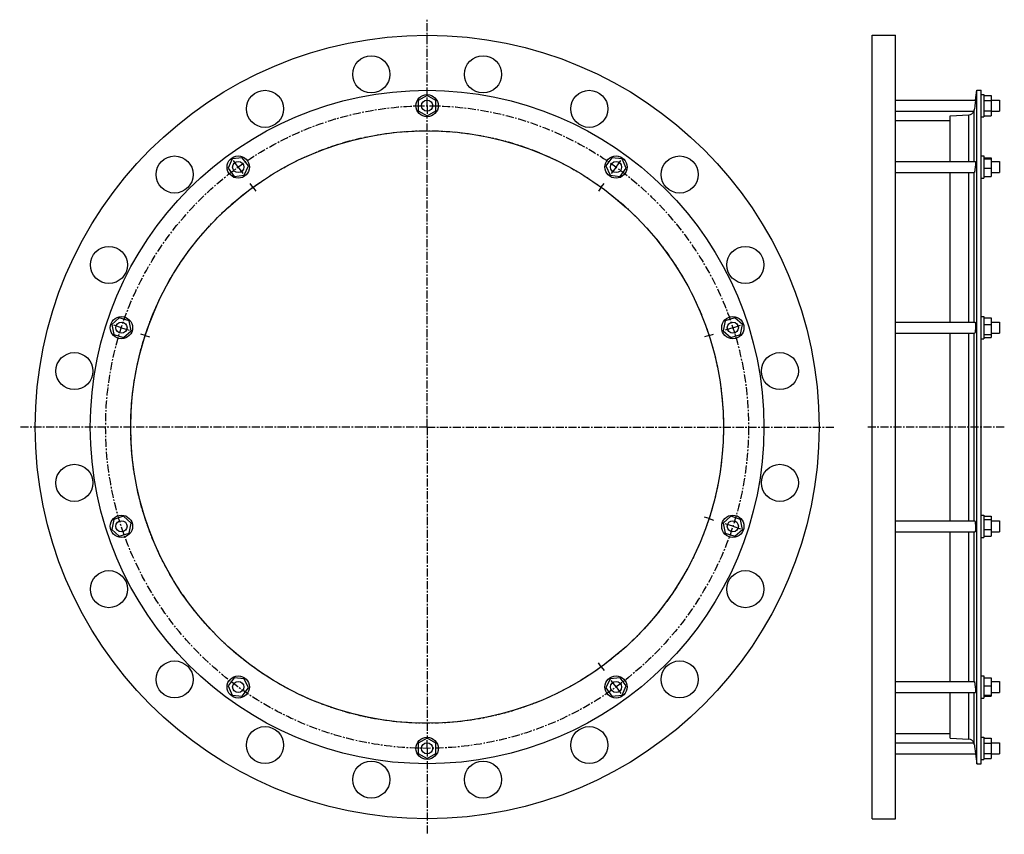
# Model space of a CAD drawing. Header units: millimetres. Extents: x -663 to 398, y -308 to 571.
import ezdxf

# ---------------------------------------------------------------- set-up
doc = ezdxf.new("R2010")
doc.units = ezdxf.units.MM
doc.header["$LTSCALE"] = 23.1
doc.linetypes.add('CENTER', pattern=[0.6, 0.375, -0.075, 0.075, -0.075])
doc.layers.get('0').update_dxf_attribs({"linetype": 'CONTINUOUS'})
doc.layers.add('AXES', color=7, linetype='CONTINUOUS')
doc.layers.add('ROUNDS', color=7, linetype='CONTINUOUS')

msp = doc.modelspace()

# ---------------------------------------------------------------- linework, layer by layer
at = {"color": 7, "linetype": 'Continuous'}
for p, q in [((255.7, -291.2), (255.7, 553.8)), ((255.7, 553.8), (280.7, 553.8)), ((280.7, -291.2), (280.7, 553.8)), ((-224.1, 488.8), (-233.6, 483.3)), ((-214.6, 483.3), (-224.1, 488.8)), ((368.4, -231.8), (368.4, 494.4)), ((368.4, 494.4), (373.1, 494.4)), ((373.1, -231.8), (373.1, 494.4)), ((373.1, 489.8), (376.1, 489.8)), ((376.1, 489.8), (376.1, 465.8)), ((376.1, 488.8), (384.1, 488.8)), ((384.1, 488.8), (384.1, 466.9)), ((-233.6, 483.3), (-233.6, 472.3)), ((-214.6, 472.3), (-214.6, 483.3)), ((376.1, 483.3), (384.1, 483.3)), ((-233.6, 472.3), (-224.1, 466.9)), ((-224.1, 466.9), (-214.6, 472.3)), ((376.1, 472.3), (384.1, 472.3)), ((280.7, 461.9), (339.8, 461.9)), ((339.8, 417.6), (339.8, 466.7)), ((373.1, 465.8), (376.1, 465.8)), ((376.1, 466.9), (384.1, 466.9)), ((-434.2, 420.5), (-438.6, 410.5)), ((-423.3, 421.7), (-434.2, 420.5)), ((-416.8, 412.8), (-423.3, 421.7)), ((-24.8, 421.7), (-31.3, 412.8)), ((-13.9, 420.5), (-24.8, 421.7)), ((-9.5, 410.5), (-13.9, 420.5)), ((373.1, 423.6), (376.1, 423.6)), ((376.1, 423.6), (376.1, 399.6)), ((376.1, 421.7), (384.1, 421.7)), ((376.1, 420.5), (384.1, 420.5)), ((384.1, 421.7), (384.1, 401.6)), ((-438.6, 410.5), (-432.2, 401.6)), ((-421.3, 402.8), (-416.8, 412.8)), ((-31.3, 412.8), (-26.8, 402.8)), ((-15.9, 401.6), (-9.5, 410.5)), ((339.8, 244.4), (339.8, 405.6)), ((376.1, 410.5), (384.1, 410.5)), ((-432.2, 401.6), (-421.3, 402.8)), ((-26.8, 402.8), (-15.9, 401.6)), ((373.1, 399.6), (376.1, 399.6)), ((376.1, 401.6), (384.1, 401.6)), ((-555.9, 249.1), (-564, 241.8)), ((-545.4, 245.7), (-555.9, 249.1)), ((-543.2, 235), (-545.4, 245.7)), ((97.3, 245.7), (95.1, 235)), ((107.8, 249.1), (97.3, 245.7)), ((115.9, 241.8), (107.8, 249.1)), ((373.1, 250.4), (376.1, 250.4)), ((376.1, 250.4), (376.1, 226.4)), ((376.1, 249.1), (384.1, 249.1)), ((384.1, 249.1), (384.1, 227.7)), ((-564, 241.8), (-561.7, 231.1)), ((-551.3, 227.7), (-543.2, 235)), ((95.1, 235), (103.2, 227.7)), ((113.6, 231.1), (115.9, 241.8)), ((376.1, 241.8), (384.1, 241.8)), ((-561.7, 231.1), (-551.3, 227.7)), ((103.2, 227.7), (113.6, 231.1)), ((339.8, 30.3), (339.8, 232.4)), ((373.1, 226.4), (376.1, 226.4)), ((376.1, 231.1), (384.1, 231.1)), ((376.1, 227.7), (384.1, 227.7)), ((-551.3, 35), (-561.7, 31.6)), ((-543.2, 27.6), (-551.3, 35)), ((103.2, 35), (95.1, 27.6)), ((113.6, 31.6), (103.2, 35)), ((373.1, 36.3), (376.1, 36.3)), ((376.1, 36.3), (376.1, 12.3)), ((376.1, 35), (384.1, 35)), ((384.1, 35), (384.1, 13.5)), ((-561.7, 31.6), (-564, 20.9)), ((-545.4, 16.9), (-543.2, 27.6)), ((95.1, 27.6), (97.3, 16.9)), ((115.9, 20.9), (113.6, 31.6)), ((376.1, 31.6), (384.1, 31.6)), ((-564, 20.9), (-555.9, 13.5)), ((-555.9, 13.5), (-545.4, 16.9)), ((97.3, 16.9), (107.8, 13.5)), ((107.8, 13.5), (115.9, 20.9)), ((339.8, -143), (339.8, 18.3)), ((373.1, 12.3), (376.1, 12.3)), ((376.1, 20.9), (384.1, 20.9)), ((376.1, 13.5), (384.1, 13.5)), ((373.1, -137), (376.1, -137)), ((376.1, -137), (376.1, -161)), ((-432.2, -139), (-438.6, -147.9)), ((-438.6, -147.9), (-434.2, -157.9)), ((-421.3, -140.1), (-432.2, -139)), ((-416.8, -150.1), (-421.3, -140.1)), ((-26.8, -140.1), (-31.3, -150.1)), ((-15.9, -139), (-26.8, -140.1)), ((-9.5, -147.9), (-15.9, -139)), ((-13.9, -157.9), (-9.5, -147.9)), ((376.1, -139), (384.1, -139)), ((376.1, -147.9), (384.1, -147.9)), ((384.1, -139), (384.1, -159)), ((-434.2, -157.9), (-423.3, -159)), ((-423.3, -159), (-416.8, -150.1)), ((-31.3, -150.1), (-24.8, -159)), ((-24.8, -159), (-13.9, -157.9)), ((339.8, -204.1), (339.8, -155)), ((376.1, -157.9), (384.1, -157.9)), ((376.1, -159), (384.1, -159)), ((373.1, -161), (376.1, -161)), ((280.7, -199.3), (339.8, -199.3)), ((-224.1, -204.2), (-233.6, -209.7)), ((-233.6, -209.7), (-233.6, -220.7)), ((-214.6, -209.7), (-224.1, -204.2)), ((-214.6, -220.7), (-214.6, -209.7)), ((373.1, -203.2), (376.1, -203.2)), ((376.1, -203.2), (376.1, -227.2)), ((376.1, -204.2), (384.1, -204.2)), ((376.1, -209.7), (384.1, -209.7)), ((384.1, -204.2), (384.1, -226.1)), ((-233.6, -220.7), (-224.1, -226.1)), ((-224.1, -226.1), (-214.6, -220.7)), ((376.1, -220.7), (384.1, -220.7)), ((368.4, -231.8), (373.1, -231.8)), ((373.1, -227.2), (376.1, -227.2)), ((376.1, -226.1), (384.1, -226.1)), ((255.7, -291.2), (280.7, -291.2))]:
    msp.add_line(p, q, dxfattribs=at)
for centre, radius in [((-224.1, 131.3), 422.5), ((-224.1, 131.3), 363.1), ((-224.1, 477.8), 12), ((-224.1, 131.3), 319.5), ((-427.7, 411.6), 12), ((-20.4, 411.6), 12), ((-553.6, 238.4), 12), ((105.5, 238.4), 12), ((-553.6, 24.3), 12), ((105.5, 24.3), 12), ((-427.7, -149), 12), ((-20.4, -149), 12), ((-224.1, -215.2), 12)]:
    msp.add_circle(centre, radius, dxfattribs=at)
at = {"layer": 'AXES', "color": 7, "linetype": 'CENTER'}
for p, q in [((-224.1, 488.8), (-224.1, 570.5)), ((-224.1, 477.8), (-224.1, 488.8)), ((-224.1, 477.8), (-224.1, 466.8)), ((-224.1, 131.3), (-224.1, 466.8)), ((-427.7, 411.6), (-434.2, 420.5)), ((-20.4, 411.6), (-13.9, 420.5)), ((-427.7, 411.6), (-421.3, 402.8)), ((-20.4, 411.6), (-26.9, 402.8)), ((-411.9, 389.8), (-414.8, 393.9)), ((-36.3, 389.8), (-33.3, 393.9)), ((-411.9, 389.8), (-408.9, 385.8)), ((-36.3, 389.8), (-39.2, 385.8)), ((-553.6, 238.4), (-564.1, 241.8)), ((-553.6, 238.4), (-543.1, 235)), ((105.5, 238.4), (95, 235)), ((105.5, 238.4), (115.9, 241.8)), ((-527.9, 230.1), (-532.7, 231.6)), ((-527.9, 230.1), (-523.2, 228.5)), ((79.8, 230.1), (75.1, 228.5)), ((79.8, 230.1), (84.6, 231.6)), ((-224.1, 131.3), (-663.3, 131.3)), ((-224.1, 131.3), (-224.1, -204.2)), ((-224.1, 131.3), (215.2, 131.3)), ((398.1, 131.3), (250.7, 131.3)), ((79.8, 32.6), (75.1, 34.1)), ((79.8, 32.6), (84.6, 31)), ((105.5, 24.3), (95, 27.6)), ((105.5, 24.3), (115.9, 20.9)), ((-36.3, -127.2), (-39.2, -123.1)), ((-36.3, -127.2), (-33.3, -131.2)), ((-20.4, -149), (-26.9, -140.1)), ((-20.4, -149), (-13.9, -157.9)), ((-224.1, -215.2), (-224.1, -204.2)), ((-224.1, -215.2), (-224.1, -307.9))]:
    msp.add_line(p, q, dxfattribs=at)
at = {"layer": 'AXES', "color": 7, "linetype": 'Continuous'}
for p, q in [((367.1, 483.8), (368.4, 494.4)), ((280.7, 483.8), (367.1, 483.8)), ((367.1, 483.8), (366.3, 477.8)), ((366.5, 479.2), (366.3, 477.8)), ((384.1, 483.8), (393.1, 483.8)), ((393.1, 483.8), (393.1, 471.8)), ((280.7, 471.8), (365.4, 471.8)), ((384.1, 471.8), (393.1, 471.8)), ((280.7, 417.6), (366.9, 417.6)), ((384.1, 417.6), (393.1, 417.6)), ((393.1, 417.6), (393.1, 405.6)), ((280.7, 405.6), (365.7, 405.6)), ((384.1, 405.6), (393.1, 405.6)), ((280.7, 244.4), (366.6, 244.4)), ((384.1, 244.4), (393.1, 244.4)), ((393.1, 244.4), (393.1, 232.4)), ((280.7, 232.4), (366.1, 232.4)), ((384.1, 232.4), (393.1, 232.4)), ((280.7, 30.3), (366.1, 30.3)), ((384.1, 30.3), (393.1, 30.3)), ((393.1, 30.3), (393.1, 18.3)), ((280.7, 18.3), (366.6, 18.3)), ((384.1, 18.3), (393.1, 18.3)), ((280.7, -143), (365.7, -143)), ((384.1, -143), (393.1, -143)), ((393.1, -143), (393.1, -155)), ((280.7, -155), (366.9, -155)), ((384.1, -155), (393.1, -155)), ((280.7, -209.2), (365.4, -209.2)), ((384.1, -209.2), (393.1, -209.2)), ((393.1, -209.2), (393.1, -221.2)), ((280.7, -221.2), (367.1, -221.2)), ((366.3, -215.2), (367.1, -221.2)), ((366.9, -219.9), (367, -220.6)), ((367, -220.6), (367, -221)), ((367, -221), (368.4, -231.8)), ((384.1, -221.2), (393.1, -221.2))]:
    msp.add_line(p, q, dxfattribs=at)
at = {"layer": 'AXES', "color": 9, "linetype": 'Continuous'}
for p, q in [((365.8, 417.6), (365.8, 473.5)), ((365.8, 244.4), (365.8, 405.7)), ((365.8, 30.3), (365.8, 232.4)), ((365.8, -143.1), (365.8, 18.3)), ((365.8, -210.9), (365.8, -155))]:
    msp.add_line(p, q, dxfattribs=at)
at = {"layer": 'AXES', "color": 7, "linetype": 'Continuous'}
for centre, radius in [((-284.3, 511.6), 20), ((-163.8, 511.6), 20), ((-398.8, 474.4), 20), ((-49.3, 474.4), 20), ((-224.1, 477.8), 6), ((-496.3, 403.6), 20), ((-427.7, 411.6), 6), ((-20.4, 411.6), 6), ((48.2, 403.6), 20), ((-567.1, 306.1), 20), ((119, 306.1), 20), ((-553.6, 238.4), 6), ((105.5, 238.4), 6), ((-604.3, 191.6), 20), ((156.2, 191.6), 20), ((-604.3, 71.1), 20), ((156.2, 71.1), 20), ((-553.6, 24.3), 6), ((105.5, 24.3), 6), ((-567.1, -43.5), 20), ((119, -43.5), 20), ((-496.3, -140.9), 20), ((48.2, -140.9), 20), ((-427.7, -149), 6), ((-20.4, -149), 6), ((-398.8, -211.7), 20), ((-49.3, -211.7), 20), ((-224.1, -215.2), 6), ((-284.3, -248.9), 20), ((-163.8, -248.9), 20)]:
    msp.add_circle(centre, radius, dxfattribs=at)
at = {"layer": 'AXES', "color": 7, "linetype": 'CENTER'}
for radius in [346.5, 319.5]:
    msp.add_circle((-224.1, 131.3), radius, dxfattribs=at)
at = {"layer": 'AXES', "color": 7, "linetype": 'Continuous'}
for centre, radius, start, end in [((359.5, 474.3), 6.36, 273.5595, 337.0562), ((359.7, 474.3), 6.16, 336.6977, 352.9927), ((359.5, -211.7), 6.36, 22.9438, 86.4405), ((359.7, -211.6), 6.16, 7.0073, 23.3023)]:
    msp.add_arc(centre, radius, start, end, dxfattribs=at)
for points, knots in [([(366.3, 477.8), (366.3, 477.4), (366.1, 476), (365.9, 474.6), (365.8, 473.5)], [0, 0, 0, 0, 0.276767, 1, 1, 1, 1]), ([(366.9, 417.6), (366.9, 417.6), (367, 417.6), (367, 417.6), (367, 417.6), (367, 417.5), (367, 417.4), (367, 417.3), (367, 417.1), (367.1, 417), (367.1, 416.7), (367.1, 416.3), (367.1, 415.7), (367, 415), (367, 414.1), (366.9, 412.8), (366.7, 411.2), (366.5, 409.6), (366.4, 408.6), (366.3, 408.1)], [0, 0, 0, 0, 0.003242, 0.005518, 0.00839, 0.016096, 0.026545, 0.039767, 0.055736, 0.074399, 0.09568, 0.145707, 0.2049, 0.272141, 0.346148, 0.508702, 0.680293, 0.84816, 1, 1, 1, 1]), ([(365.7, 405.6), (365.7, 405.6), (365.8, 405.7), (365.8, 405.7), (365.8, 405.7)], [0, 0, 0, 0, 0.461676, 1, 1, 1, 1]), ([(366.3, 408.1), (366.3, 407.8), (366.2, 407.4), (366.1, 406.9), (366.1, 406.5), (366, 406.2), (365.9, 406), (365.9, 405.8), (365.8, 405.7), (365.8, 405.7)], [0, 0, 0, 0, 0.366125, 0.523523, 0.66172, 0.779382, 0.875419, 0.949052, 1, 1, 1, 1]), ([(366.6, 244.4), (366.6, 244.4), (366.7, 244.3), (366.7, 244.3), (366.8, 244.2), (366.8, 244), (366.8, 243.8), (366.9, 243.6), (366.9, 243.3), (367, 242.8), (367, 242.2), (367.1, 241), (367.1, 239.3), (367, 237.6), (366.9, 236.2), (366.8, 235.3), (366.7, 234.4), (366.6, 233.7), (366.5, 233.2), (366.4, 232.8), (366.3, 232.7)], [0, 0, 0, 0, 0.012626, 0.017605, 0.023425, 0.037661, 0.055391, 0.076559, 0.101052, 0.128712, 0.192731, 0.26674, 0.435397, 0.613835, 0.699789, 0.780002, 0.852054, 0.913822, 0.963558, 1, 1, 1, 1]), ([(366.3, 232.7), (366.3, 232.6), (366.3, 232.6), (366.2, 232.5), (366.2, 232.4), (366.1, 232.4)], [0, 0, 0, 0, 0.366448, 0.649411, 1, 1, 1, 1]), ([(366.1, 30.3), (366.2, 30.3), (366.2, 30.2), (366.3, 30.1), (366.3, 30), (366.3, 30)], [0, 0, 0, 0, 0.350589, 0.633552, 1, 1, 1, 1]), ([(366.3, 30), (366.4, 29.8), (366.5, 29.5), (366.6, 28.9), (366.7, 28.2), (366.8, 27.4), (366.9, 26.4), (367, 25.1), (367.1, 23.4), (367.1, 21.7), (367, 20.5), (367, 19.8), (366.9, 19.4), (366.9, 19.1), (366.8, 18.8), (366.8, 18.6), (366.8, 18.5), (366.7, 18.4), (366.7, 18.3), (366.6, 18.3), (366.6, 18.3)], [0, 0, 0, 0, 0.036442, 0.086178, 0.147946, 0.219998, 0.300211, 0.386166, 0.564605, 0.733261, 0.80727, 0.871289, 0.898949, 0.923441, 0.944609, 0.962339, 0.976575, 0.982395, 0.987374, 1, 1, 1, 1]), ([(365.8, -143.1), (365.8, -143), (365.8, -143), (365.7, -143), (365.7, -143)], [0, 0, 0, 0, 0.538324, 1, 1, 1, 1]), ([(365.8, -143.1), (365.8, -143.1), (365.9, -143.2), (365.9, -143.4), (366, -143.6), (366.1, -143.9), (366.1, -144.2), (366.2, -144.7), (366.3, -145.2), (366.3, -145.5)], [0, 0, 0, 0, 0.050948, 0.124581, 0.220618, 0.338279, 0.476477, 0.633875, 1, 1, 1, 1]), ([(366.3, -145.5), (366.4, -146), (366.5, -147), (366.7, -148.5), (366.9, -150.1), (367, -151.4), (367, -152.4), (367.1, -153), (367.1, -153.6), (367.1, -154), (367.1, -154.3), (367, -154.5), (367, -154.6), (367, -154.8), (367, -154.9), (367, -154.9), (367, -155), (367, -155), (366.9, -155), (366.9, -155)], [0, 0, 0, 0, 0.15184, 0.319707, 0.491299, 0.653853, 0.727859, 0.795101, 0.854294, 0.90432, 0.925601, 0.944264, 0.960233, 0.973455, 0.983904, 0.99161, 0.994482, 0.996758, 1, 1, 1, 1]), ([(365.8, -210.9), (365.8, -211.2), (366, -212.6), (366.2, -214), (366.3, -215.2)], [0, 0, 0, 0, 0.213045, 1, 1, 1, 1])]:
    msp.add_open_spline(points, degree=3, knots=knots, dxfattribs=at)
at = {"layer": 'ROUNDS', "color": 7, "linetype": 'Continuous'}
for p, q in [((339.8, 466.7), (359.9, 468)), ((339.8, -204.1), (359.9, -205.3))]:
    msp.add_line(p, q, dxfattribs=at)
at = {"layer": 'ROUNDS', "color": 9, "linetype": 'Continuous'}
for p, q in [((359.9, 417.6), (359.9, 468)), ((359.9, 244.4), (359.9, 405.6)), ((359.9, 30.3), (359.9, 232.4)), ((359.9, -143), (359.9, 18.3)), ((359.9, -205.3), (359.9, -155))]:
    msp.add_line(p, q, dxfattribs=at)

doc.saveas('drawing.dxf')
